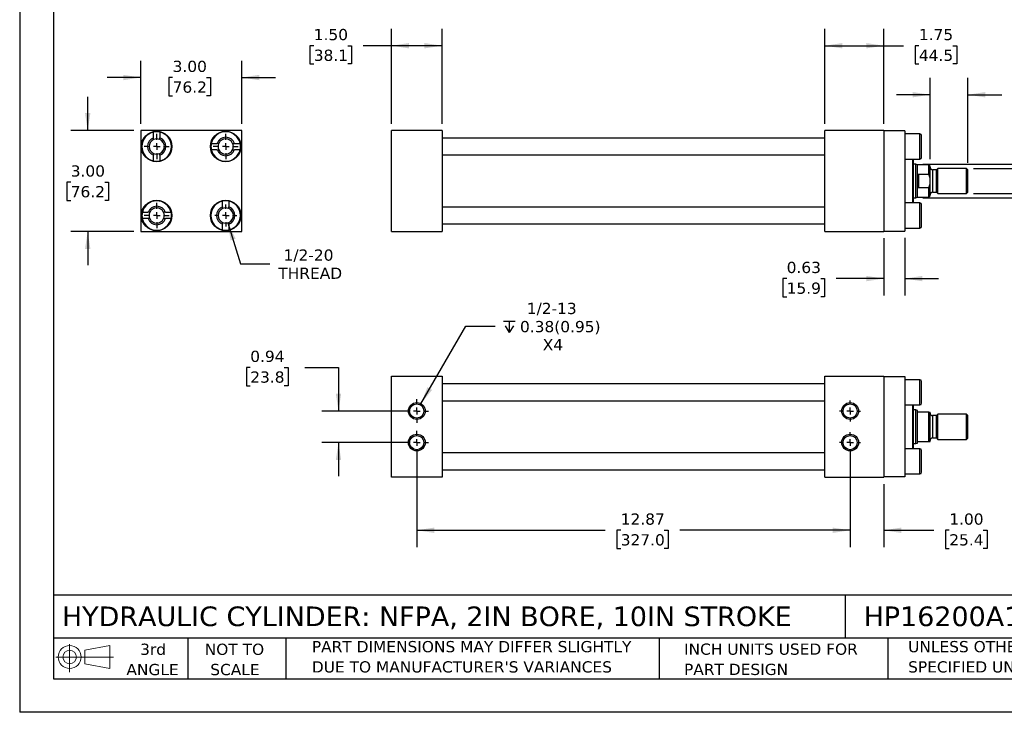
# Model space of a CAD drawing. Header units: inches. Extents: x 0 to 44, y 0 to 34.
# Tile 1 of 3: x 0 to 29.3, y 0 to 20.6. Entities that reach past the tile are written whole.
import ezdxf

# ---------------------------------------------------------------- set-up
doc = ezdxf.new("R2010")
doc.units = ezdxf.units.IN
doc.header["$LTSCALE"] = 4
doc.header["$MEASUREMENT"] = 0
doc.linetypes.add('SLD-Center', pattern=[0.75, 0.6, -0.05, 0.05, -0.05])
doc.linetypes.add('SLD-Solid', pattern=[0])
doc.layers.add('CENTER', color=40, linetype='SLD-Center')
doc.layers.add('SLD-DEFPOINTS', color=7, linetype='Continuous')
doc.layers.add('DIMENSIONS', color=140, linetype='SLD-Solid', lineweight=25)
doc.layers.add('TEXT', color=140, linetype='SLD-Solid', lineweight=25)
doc.styles.add('SLDTEXTSTYLE0', font='VERDANA.TTF')
doc.dimstyles.new('SLDDIMSTYLE0', dxfattribs={"dimtxt": 0.339844, "dimasz": 0.52, "dimexe": 0, "dimexo": 0.0625, "dimgap": 0.084961, "dimtad": 0, "dimtih": 1, "dimtoh": 1, "dimrnd": 1e-09, "dimzin": 4, "dimdsep": 46, "dimtxsty": 'SLDTEXTSTYLE0', "dimsah": 1, "dimcen": 0.09, "dimadec": 0, "dimazin": 1, "dimtfac": 1, "dimtofl": 0, "dimtmove": 0, "dimatfit": 3, "dimfxl": 0, "dimfrac": 2, "dimtolj": 1, "dimtzin": 12, "dimarcsym": 0})
doc.dimstyles.new('SLDDIMSTYLE1', dxfattribs={"dimtxt": 0.339844, "dimasz": 0.52, "dimexe": 0, "dimexo": 0.0625, "dimgap": 0.084961, "dimtad": 0, "dimtih": 1, "dimtoh": 1, "dimrnd": 1e-09, "dimzin": 12, "dimdsep": 46, "dimtxsty": 'SLDTEXTSTYLE0', "dimsah": 1, "dimcen": 0.09, "dimadec": 0, "dimazin": 3, "dimtfac": 1, "dimtofl": 0, "dimtmove": 0, "dimatfit": 3, "dimfxl": 0, "dimfrac": 2, "dimtolj": 1, "dimtzin": 12, "dimarcsym": 0})
doc.dimstyles.new('SLDDIMSTYLE2', dxfattribs={"dimtxt": 0.339844, "dimasz": 0.52, "dimexe": 0, "dimexo": 0.0625, "dimgap": 0.084961, "dimtad": 0, "dimtih": 1, "dimtoh": 1, "dimrnd": 1e-09, "dimzin": 12, "dimdsep": 46, "dimtxsty": 'SLDTEXTSTYLE0', "dimsah": 1, "dimcen": 0.09, "dimadec": 0, "dimazin": 3, "dimtfac": 1, "dimtmove": 0, "dimatfit": 0, "dimfxl": 0, "dimfrac": 2, "dimtolj": 1, "dimtzin": 12, "dimarcsym": 0})
doc.dimstyles.new('SLDDIMSTYLE3', dxfattribs={"dimtxt": 0.339844, "dimasz": 0.52, "dimexe": 0, "dimexo": 0.0625, "dimgap": 0.084961, "dimtad": 0, "dimtih": 1, "dimtoh": 1, "dimrnd": 1e-09, "dimzin": 4, "dimdsep": 46, "dimtxsty": 'SLDTEXTSTYLE0', "dimsah": 1, "dimcen": 0.09, "dimadec": 0, "dimazin": 1, "dimtfac": 1, "dimtmove": 0, "dimatfit": 0, "dimfxl": 0, "dimfrac": 2, "dimtolj": 1, "dimtzin": 12, "dimarcsym": 0})
doc.dimstyles.new('SLDDIMSTYLE4', dxfattribs={"dimtxt": 0.339844, "dimasz": 0.52, "dimexe": 0, "dimexo": 0.0625, "dimgap": 0.084961, "dimtad": 0, "dimtih": 1, "dimtoh": 1, "dimrnd": 1e-09, "dimdsep": 46, "dimtxsty": 'SLDTEXTSTYLE0', "dimsah": 1, "dimcen": 0.09, "dimadec": 0, "dimazin": 2, "dimtfac": 1, "dimtmove": 0, "dimatfit": 0, "dimfxl": 0, "dimfrac": 2, "dimtolj": 1, "dimtzin": 12, "dimarcsym": 0})
doc.dimstyles.new('SLDDIMSTYLE5', dxfattribs={"dimtxt": 0.339844, "dimasz": 0.52, "dimexe": 0, "dimexo": 0.0625, "dimgap": 0.084961, "dimtad": 0, "dimtih": 1, "dimtoh": 1, "dimrnd": 1e-09, "dimzin": 12, "dimdsep": 46, "dimtxsty": 'SLDTEXTSTYLE0', "dimsah": 1, "dimcen": 0, "dimadec": 0, "dimazin": 3, "dimtfac": 1, "dimtofl": 0, "dimtmove": 0, "dimatfit": 3, "dimfxl": 0, "dimfrac": 2, "dimtolj": 1, "dimtzin": 12, "dimarcsym": 0})
doc.dimstyles.new('SLDDIMSTYLE6', dxfattribs={"dimtxt": 0.339844, "dimasz": 0.52, "dimexe": 0, "dimexo": 0.0625, "dimgap": 0.084961, "dimtad": 0, "dimtih": 1, "dimtoh": 1, "dimrnd": 1e-09, "dimzin": 12, "dimdsep": 46, "dimtxsty": 'SLDTEXTSTYLE0', "dimsah": 1, "dimcen": 0, "dimadec": 0, "dimazin": 3, "dimtfac": 1, "dimtofl": 0, "dimtmove": 0, "dimatfit": 3, "dimfxl": 0, "dimfrac": 2, "dimtolj": 1, "dimtzin": 12, "dimarcsym": 0})

# ---------------------------------------------------------------- blocks, each defined once
blk = doc.blocks.new('Block11')
at = {"color": 7, "linetype": 'SLD-Solid', "lineweight": 18}
for p, q in [((0.408, 0.836), (0.408, 0)), ((0.863, 0.656), (1.602, 0.792)), ((0.863, 0.251), (0.863, 0.656)), ((1.602, 0.792), (1.602, 0.115)), ((0, 0.454), (1.712, 0.454)), ((0.863, 0.251), (1.602, 0.115))]:
    blk.add_line(p, q, dxfattribs=at)
for radius in [0.339, 0.202]:
    blk.add_circle((0.408, 0.454), radius, dxfattribs=at)
blk = doc.blocks.new('Block12')
at = {"layer": 'SLD-DEFPOINTS'}
blk.add_blockref('Block11', (0, 0), dxfattribs=at)
blk = doc.blocks.new('SW_NOTE_0_2')
at = {"layer": 'TEXT', "color": 0, "char_height": 0.33333, "attachment_point": 1, "style": 'SLDTEXTSTYLE0'}
for s, insert in [('UNLESS OTHERWISE ', (0, 0.423)), ('SPECIFIED UNITS ARE:', (0, -0.179))]:
    blk.add_mtext(s, dxfattribs=dict(at, insert=insert))
blk = doc.blocks.new('SW_NOTE_0_3')
at = {"layer": 'TEXT', "color": 0, "char_height": 0.33333, "attachment_point": 1, "style": 'SLDTEXTSTYLE0'}
for s, insert in [('PART DIMENSIONS MAY DIFFER SLIGHTLY ', (0, 0.423)), ("DUE TO MANUFACTURER'S VARIANCES", (0, -0.179))]:
    blk.add_mtext(s, dxfattribs=dict(at, insert=insert))
blk = doc.blocks.new('SW_NOTE_0_4')
at = {"layer": 'TEXT', "color": 0, "char_height": 0.3333, "attachment_point": 2, "style": 'SLDTEXTSTYLE0'}
for s, insert in [('NOT TO', (0.828, 0.423)), ('SCALE', (0.843, -0.179))]:
    blk.add_mtext(s, dxfattribs=dict(at, insert=insert))
blk = doc.blocks.new('SW_NOTE_0_5')
at = {"layer": 'TEXT', "color": 0, "char_height": 0.3333, "attachment_point": 2, "style": 'SLDTEXTSTYLE0'}
for s, insert in [('3rd', (0.365, 0.423)), ('ANGLE', (0.349, -0.179))]:
    blk.add_mtext(s, dxfattribs=dict(at, insert=insert))
blk = doc.blocks.new('SW_NOTE_0_6')
at = {"layer": 'TEXT', "color": 0, "char_height": 0.33333, "attachment_point": 1, "style": 'SLDTEXTSTYLE0'}
for s, insert in [('INCH UNITS USED FOR ', (0, 0.423)), ('PART DESIGN', (0, -0.179))]:
    blk.add_mtext(s, dxfattribs=dict(at, insert=insert))
blk = doc.blocks.new('_D')
at = {"layer": 'DIMENSIONS'}
for p, q in [((11.047, 17.489), (11.047, 20.309)), ((12.547, 17.489), (12.547, 20.309)), ((8.737, 19.809), (8.622, 19.809)), ((8.622, 19.809), (8.622, 19.269)), ((9.746, 19.809), (9.861, 19.809)), ((9.861, 19.809), (9.861, 19.269)), ((11.047, 19.809), (10.207, 19.809)), ((12.547, 19.809), (11.047, 19.809)), ((8.622, 19.269), (8.737, 19.269)), ((9.861, 19.269), (9.746, 19.269))]:
    blk.add_line(p, q, dxfattribs=at)
for points in [[(11.047, 19.809), (11.567, 19.729), (11.567, 19.889)], [(12.547, 19.809), (12.027, 19.889), (12.027, 19.729)]]:
    blk.add_solid(points, dxfattribs=at)
at = {"layer": 'DIMENSIONS', "char_height": 0.3333, "attachment_point": 1, "style": 'SLDTEXTSTYLE0'}
for s, insert in [('1.50', (8.737, 20.308)), ('38.1', (8.737, 19.692))]:
    blk.add_mtext(s, dxfattribs=dict(at, insert=insert))
blk = doc.blocks.new('_D_1')
at = {"layer": 'DIMENSIONS'}
for p, q in [((23.922, 17.489), (23.922, 20.309)), ((25.672, 17.489), (25.672, 20.309)), ((23.922, 19.809), (25.672, 19.809)), ((25.672, 19.809), (26.254, 19.809)), ((26.715, 19.809), (26.601, 19.809)), ((26.601, 19.809), (26.601, 19.269)), ((27.725, 19.809), (27.839, 19.809)), ((27.839, 19.809), (27.839, 19.269)), ((26.601, 19.269), (26.715, 19.269)), ((27.839, 19.269), (27.725, 19.269))]:
    blk.add_line(p, q, dxfattribs=at)
for points in [[(23.922, 19.809), (24.442, 19.729), (24.442, 19.889)], [(25.672, 19.809), (25.152, 19.889), (25.152, 19.729)]]:
    blk.add_solid(points, dxfattribs=at)
at = {"layer": 'DIMENSIONS', "char_height": 0.3333, "attachment_point": 1, "style": 'SLDTEXTSTYLE0'}
for s, insert in [('1.75', (26.715, 20.308)), ('44.5', (26.715, 19.692))]:
    blk.add_mtext(s, dxfattribs=dict(at, insert=insert))
blk = doc.blocks.new('_D_2')
at = {"layer": 'DIMENSIONS'}
for p, q in [((27.047, 16.434), (27.047, 18.853)), ((28.172, 16.325), (28.172, 18.853)), ((27.047, 18.353), (26.047, 18.353)), ((28.172, 18.353), (29.181, 18.353)), ((29.642, 18.353), (29.528, 18.353)), ((29.528, 18.353), (29.528, 17.813)), ((30.652, 18.353), (30.766, 18.353)), ((30.766, 18.353), (30.766, 17.813)), ((29.528, 17.813), (29.642, 17.813)), ((30.766, 17.813), (30.652, 17.813))]:
    blk.add_line(p, q, dxfattribs=at)
for points in [[(27.047, 18.353), (26.527, 18.433), (26.527, 18.273)], [(28.172, 18.353), (28.692, 18.273), (28.692, 18.433)]]:
    blk.add_solid(points, dxfattribs=at)
at = {"layer": 'DIMENSIONS', "char_height": 0.3333, "attachment_point": 1, "style": 'SLDTEXTSTYLE0'}
for s, insert in [('1.13', (29.642, 18.852)), ('28.6', (29.642, 18.236))]:
    blk.add_mtext(s, dxfattribs=dict(at, insert=insert))
blk = doc.blocks.new('_D_3')
at = {"layer": 'DIMENSIONS'}
for p, q in [((29.747, 16.164), (29.747, 17.164)), ((28.333, 16.164), (30.247, 16.164)), ((28.333, 15.414), (30.247, 15.414)), ((29.747, 13.143), (29.747, 15.414)), ((30.747, 13.143), (29.747, 13.143))]:
    blk.add_line(p, q, dxfattribs=at)
for points in [[(29.747, 16.164), (29.827, 16.684), (29.667, 16.684)], [(29.747, 15.414), (29.667, 14.894), (29.827, 14.894)]]:
    blk.add_solid(points, dxfattribs=at)
at = {"layer": 'DIMENSIONS', "char_height": 0.3333, "attachment_point": 1, "style": 'SLDTEXTSTYLE0'}
for s, insert in [('3/4-16', (31.13, 13.566)), ('THREAD', (30.975, 13.026))]:
    blk.add_mtext(s, dxfattribs=dict(at, insert=insert))
blk = doc.blocks.new('_D_4')
at = {"layer": 'DIMENSIONS'}
for p, q in [((32.058, 17.203), (31.058, 17.203)), ((31.058, 17.203), (31.058, 16.289)), ((32.67, 17.203), (32.556, 17.203)), ((32.556, 17.203), (32.556, 16.662)), ((33.68, 17.203), (33.794, 17.203)), ((33.794, 17.203), (33.794, 16.662)), ((32.556, 16.662), (32.67, 16.662)), ((33.794, 16.662), (33.68, 16.662)), ((26.828, 16.289), (29.627, 16.289)), ((29.867, 16.289), (31.558, 16.289)), ((26.828, 15.289), (29.627, 15.289)), ((29.867, 15.289), (31.558, 15.289)), ((31.058, 15.289), (31.058, 14.289))]:
    blk.add_line(p, q, dxfattribs=at)
for points in [[(31.058, 16.289), (31.138, 16.809), (30.978, 16.809)], [(31.058, 15.289), (30.978, 14.769), (31.138, 14.769)]]:
    blk.add_solid(points, dxfattribs=at)
at = {"layer": 'DIMENSIONS', "char_height": 0.3333, "attachment_point": 1, "style": 'SLDTEXTSTYLE0'}
for s, insert in [('1.00', (32.67, 17.702)), ('25.4', (32.67, 17.086))]:
    blk.add_mtext(s, dxfattribs=dict(at, insert=insert))
blk = doc.blocks.new('_D_5')
at = {"layer": 'DIMENSIONS'}
for p, q in [((25.672, 14.089), (25.672, 12.389)), ((26.297, 14.099), (26.297, 12.389)), ((22.787, 12.889), (22.673, 12.889)), ((22.673, 12.889), (22.673, 12.349)), ((23.797, 12.889), (23.911, 12.889)), ((23.911, 12.889), (23.911, 12.349)), ((25.672, 12.889), (24.257, 12.889)), ((26.297, 12.889), (27.297, 12.889)), ((22.673, 12.349), (22.787, 12.349)), ((23.911, 12.349), (23.797, 12.349))]:
    blk.add_line(p, q, dxfattribs=at)
for points in [[(25.672, 12.889), (25.152, 12.969), (25.152, 12.809)], [(26.297, 12.889), (26.817, 12.809), (26.817, 12.969)]]:
    blk.add_solid(points, dxfattribs=at)
at = {"layer": 'DIMENSIONS', "char_height": 0.3333, "attachment_point": 1, "style": 'SLDTEXTSTYLE0'}
for s, insert in [('0.63', (22.787, 13.388)), ('15.9', (22.787, 12.772))]:
    blk.add_mtext(s, dxfattribs=dict(at, insert=insert))
blk = doc.blocks.new('_D_15')
at = {"layer": 'DIMENSIONS'}
for p, q in [((11.797, 7.816), (11.797, 4.91)), ((24.672, 7.816), (24.672, 4.91)), ((11.797, 5.41), (17.396, 5.41)), ((17.857, 5.41), (17.743, 5.41)), ((17.743, 5.41), (17.743, 4.87)), ((19.149, 5.41), (19.263, 5.41)), ((19.263, 5.41), (19.263, 4.87)), ((24.672, 5.41), (19.61, 5.41)), ((17.743, 4.87), (17.857, 4.87)), ((19.263, 4.87), (19.149, 4.87))]:
    blk.add_line(p, q, dxfattribs=at)
for points in [[(11.797, 5.41), (12.317, 5.33), (12.317, 5.49)], [(24.672, 5.41), (24.152, 5.49), (24.152, 5.33)]]:
    blk.add_solid(points, dxfattribs=at)
at = {"layer": 'DIMENSIONS', "char_height": 0.3333, "attachment_point": 1, "style": 'SLDTEXTSTYLE0'}
for s, insert in [('12.87', (17.857, 5.91)), ('327.0', (17.857, 5.293))]:
    blk.add_mtext(s, dxfattribs=dict(at, insert=insert))
blk = doc.blocks.new('_D_16')
at = {"layer": 'DIMENSIONS'}
for p, q in [((24.672, 7.816), (24.672, 4.91)), ((25.672, 6.785), (25.672, 4.91)), ((24.672, 5.41), (23.672, 5.41)), ((25.672, 5.41), (27.158, 5.41)), ((27.618, 5.41), (27.504, 5.41)), ((27.504, 5.41), (27.504, 4.87)), ((28.628, 5.41), (28.742, 5.41)), ((28.742, 5.41), (28.742, 4.87)), ((27.504, 4.87), (27.618, 4.87)), ((28.742, 4.87), (28.628, 4.87))]:
    blk.add_line(p, q, dxfattribs=at)
for points in [[(24.672, 5.41), (24.152, 5.49), (24.152, 5.33)], [(25.672, 5.41), (26.192, 5.33), (26.192, 5.49)]]:
    blk.add_solid(points, dxfattribs=at)
at = {"layer": 'DIMENSIONS', "char_height": 0.3333, "attachment_point": 1, "style": 'SLDTEXTSTYLE0'}
for s, insert in [('1.00', (27.618, 5.91)), ('25.4', (27.618, 5.293))]:
    blk.add_mtext(s, dxfattribs=dict(at, insert=insert))
blk = doc.blocks.new('_D_17')
at = {"layer": 'DIMENSIONS'}
for p, q in [((6.85, 10.247), (6.736, 10.247)), ((6.736, 10.247), (6.736, 9.707)), ((7.86, 10.247), (7.974, 10.247)), ((7.974, 10.247), (7.974, 9.707)), ((8.472, 10.247), (9.472, 10.247)), ((9.472, 10.247), (9.472, 8.954)), ((6.736, 9.707), (6.85, 9.707)), ((7.974, 9.707), (7.86, 9.707)), ((11.597, 8.954), (8.972, 8.954)), ((11.597, 8.016), (8.972, 8.016)), ((9.472, 8.016), (9.472, 7.016))]:
    blk.add_line(p, q, dxfattribs=at)
for points in [[(9.472, 8.954), (9.552, 9.474), (9.392, 9.474)], [(9.472, 8.016), (9.392, 7.496), (9.552, 7.496)]]:
    blk.add_solid(points, dxfattribs=at)
at = {"layer": 'DIMENSIONS', "char_height": 0.3333, "attachment_point": 1, "style": 'SLDTEXTSTYLE0'}
for s, insert in [('0.94', (6.85, 10.746)), ('23.8', (6.85, 10.13))]:
    blk.add_mtext(s, dxfattribs=dict(at, insert=insert))
blk = doc.blocks.new('SW_SYMBOL_HOLE_DEPTH')
at = {"layer": 'DIMENSIONS', "color": 0}
for p, q in [((0, 138), (126, 138)), ((63, 138), (63, 12)), ((16, 87), (63, 12)), ((110, 87), (63, 12))]:
    blk.add_line(p, q, dxfattribs=at)
blk = doc.blocks.new('_D_18')
at = {"layer": 'DIMENSIONS'}
for p, q in [((11.922, 9.17), (13.253, 11.476)), ((13.253, 11.476), (14.128, 11.476))]:
    blk.add_line(p, q, dxfattribs=at)
blk.add_solid([(11.922, 9.17), (12.251, 9.581), (12.113, 9.661)], dxfattribs=at)
at = {"layer": 'DIMENSIONS', "xscale": 0.002688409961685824, "yscale": 0.002688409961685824, "zscale": 0.002688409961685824}
blk.add_blockref('SW_SYMBOL_HOLE_DEPTH', (14.378, 11.251), dxfattribs=at)
at = {"layer": 'DIMENSIONS', "char_height": 0.3333, "attachment_point": 1, "style": 'SLDTEXTSTYLE0'}
for s, insert in [('1/2-13', (15.066, 12.169)), ('0.38(0.95)', (14.864, 11.629)), ('X4', (15.539, 11.089))]:
    blk.add_mtext(s, dxfattribs=dict(at, insert=insert))
blk = doc.blocks.new('SW_CENTERMARKSYMBOL_2')
at = {"layer": 'CENTER', "color": 0}
for p, q in [((0, 0.2), (0, 0.35)), ((-0.2, 0), (-0.35, 0)), ((0, 0), (-0.1, 0)), ((0, 0), (0, 0.1)), ((0, 0), (0, -0.1)), ((0, 0), (0.1, 0)), ((0.2, 0), (0.35, 0)), ((0, -0.2), (0, -0.35))]:
    blk.add_line(p, q, dxfattribs=at)
blk = doc.blocks.new('SW_CENTERMARKSYMBOL_3')
at = {"layer": 'CENTER', "color": 0}
for p, q in [((0, 0.2), (0, 0.35)), ((-0.2, 0), (-0.35, 0)), ((0, 0), (-0.1, 0)), ((0, 0), (0, 0.1)), ((0, 0), (0, -0.1)), ((0, 0), (0.1, 0)), ((0.2, 0), (0.35, 0)), ((0, -0.2), (0, -0.35))]:
    blk.add_line(p, q, dxfattribs=at)
blk = doc.blocks.new('SW_CENTERMARKSYMBOL_4')
at = {"layer": 'CENTER', "color": 0}
for p, q in [((0, 0.2), (0, 0.311)), ((-0.2, 0), (-0.311, 0)), ((0, 0), (-0.1, 0)), ((0, 0), (0, 0.1)), ((0, 0), (0, -0.1)), ((0, 0), (0.1, 0)), ((0.2, 0), (0.311, 0)), ((0, -0.2), (0, -0.311))]:
    blk.add_line(p, q, dxfattribs=at)
blk = doc.blocks.new('SW_CENTERMARKSYMBOL_5')
at = {"layer": 'CENTER', "color": 0}
for p, q in [((0, 0.2), (0, 0.311)), ((-0.2, 0), (-0.311, 0)), ((0, 0), (-0.1, 0)), ((0, 0), (0, 0.1)), ((0, 0), (0, -0.1)), ((0, 0), (0.1, 0)), ((0.2, 0), (0.311, 0)), ((0, -0.2), (0, -0.311))]:
    blk.add_line(p, q, dxfattribs=at)
blk = doc.blocks.new('_D_19')
at = {"layer": 'DIMENSIONS'}
for p, q in [((3.596, 17.489), (3.596, 19.364)), ((6.596, 17.489), (6.596, 19.364)), ((3.596, 18.864), (2.596, 18.864)), ((4.544, 18.864), (4.43, 18.864)), ((4.43, 18.864), (4.43, 18.324)), ((5.554, 18.864), (5.668, 18.864)), ((5.668, 18.864), (5.668, 18.324)), ((6.596, 18.864), (7.596, 18.864)), ((4.43, 18.324), (4.544, 18.324)), ((5.668, 18.324), (5.554, 18.324))]:
    blk.add_line(p, q, dxfattribs=at)
for points in [[(3.596, 18.864), (3.076, 18.944), (3.076, 18.784)], [(6.596, 18.864), (7.116, 18.784), (7.116, 18.944)]]:
    blk.add_solid(points, dxfattribs=at)
at = {"layer": 'DIMENSIONS', "char_height": 0.3333, "attachment_point": 1, "style": 'SLDTEXTSTYLE0'}
for s, insert in [('3.00', (4.544, 19.363)), ('76.2', (4.544, 18.747))]:
    blk.add_mtext(s, dxfattribs=dict(at, insert=insert))
blk = doc.blocks.new('_D_20')
at = {"layer": 'DIMENSIONS'}
for p, q in [((2.021, 17.289), (2.021, 18.289)), ((3.396, 17.289), (1.521, 17.289)), ((1.516, 15.755), (1.402, 15.755)), ((1.402, 15.755), (1.402, 15.214)), ((2.526, 15.755), (2.64, 15.755)), ((2.64, 15.755), (2.64, 15.214)), ((1.402, 15.214), (1.516, 15.214)), ((2.64, 15.214), (2.526, 15.214)), ((3.396, 14.289), (1.521, 14.289)), ((2.021, 14.289), (2.021, 13.289))]:
    blk.add_line(p, q, dxfattribs=at)
for points in [[(2.021, 17.289), (2.101, 17.809), (1.941, 17.809)], [(2.021, 14.289), (1.941, 13.769), (2.101, 13.769)]]:
    blk.add_solid(points, dxfattribs=at)
at = {"layer": 'DIMENSIONS', "char_height": 0.3333, "attachment_point": 1, "style": 'SLDTEXTSTYLE0'}
for s, insert in [('3.00', (1.516, 16.254)), ('76.2', (1.516, 15.638))]:
    blk.add_mtext(s, dxfattribs=dict(at, insert=insert))
blk = doc.blocks.new('_D_21')
at = {"layer": 'DIMENSIONS'}
for p, q in [((6.187, 14.547), (6.56, 13.332)), ((6.56, 13.332), (7.435, 13.332))]:
    blk.add_line(p, q, dxfattribs=at)
blk.add_solid([(6.187, 14.547), (6.263, 14.027), (6.416, 14.074)], dxfattribs=at)
at = {"layer": 'DIMENSIONS', "char_height": 0.3333, "attachment_point": 1, "style": 'SLDTEXTSTYLE0'}
for s, insert in [('1/2-20', (7.84, 13.755)), ('THREAD', (7.685, 13.215))]:
    blk.add_mtext(s, dxfattribs=dict(at, insert=insert))
blk = doc.blocks.new('SW_CENTERMARKSYMBOL_6')
at = {"layer": 'CENTER', "color": 0}
for p, q in [((0, 0.2), (0, 0.375)), ((-0.2, 0), (-0.375, 0)), ((0, 0), (-0.1, 0)), ((0, 0), (0, 0.1)), ((0, 0), (0, -0.1)), ((0, 0), (0.1, 0)), ((0.2, 0), (0.375, 0)), ((0, -0.2), (0, -0.375))]:
    blk.add_line(p, q, dxfattribs=at)
blk = doc.blocks.new('SW_CENTERMARKSYMBOL_7')
at = {"layer": 'CENTER', "color": 0}
for p, q in [((0, 0.2), (0, 0.32655)), ((-0.2, 0), (-0.32655, 0)), ((0, 0), (-0.1, 0)), ((0, 0), (0, 0.1)), ((0, 0), (0, -0.1)), ((0, 0), (0.1, 0)), ((0.2, 0), (0.32655, 0)), ((0, -0.2), (0, -0.32655))]:
    blk.add_line(p, q, dxfattribs=at)
blk = doc.blocks.new('SW_CENTERMARKSYMBOL_8')
at = {"layer": 'CENTER', "color": 0}
for p, q in [((0, 0.2), (0, 0.375)), ((-0.2, 0), (-0.375, 0)), ((0, 0), (-0.1, 0)), ((0, 0), (0, 0.1)), ((0, 0), (0, -0.1)), ((0, 0), (0.1, 0)), ((0.2, 0), (0.375, 0)), ((0, -0.2), (0, -0.375))]:
    blk.add_line(p, q, dxfattribs=at)
blk = doc.blocks.new('SW_CENTERMARKSYMBOL_9')
at = {"layer": 'CENTER', "color": 0}
for p, q in [((0, 0.2), (0, 0.375)), ((-0.2, 0), (-0.375, 0)), ((0, 0), (-0.1, 0)), ((0, 0), (0, 0.1)), ((0, 0), (0, -0.1)), ((0, 0), (0.1, 0)), ((0.2, 0), (0.375, 0)), ((0, -0.2), (0, -0.375))]:
    blk.add_line(p, q, dxfattribs=at)

msp = doc.modelspace()

# ---------------------------------------------------------------- linework, layer by layer
at = {"color": 7, "linetype": 'SLD-Solid'}
for p in [(0, 34), (44, 0)]:
    msp.add_line(p, (0, 0), dxfattribs=at)
for p, q in [((6.596, 17.289), (3.596, 17.289)), ((3.596, 17.289), (3.596, 14.289)), ((6.596, 14.289), (6.596, 17.289)), ((12.547, 17.289), (11.047, 17.289)), ((11.047, 14.289), (11.047, 17.289)), ((12.547, 17.289), (12.547, 14.289)), ((25.672, 17.289), (23.922, 17.289)), ((23.922, 14.289), (23.922, 17.289)), ((25.672, 17.289), (25.672, 14.289)), ((26.297, 17.279), (25.672, 17.279)), ((26.297, 17.279), (26.297, 14.299)), ((3.977, 17.072), (3.977, 17.241)), ((4.164, 17.241), (4.164, 17.072)), ((23.922, 17.064), (12.547, 17.064)), ((26.747, 17.189), (26.297, 17.189)), ((26.747, 16.439), (26.747, 17.189)), ((5.693, 16.908), (5.862, 16.908)), ((5.862, 16.72), (5.693, 16.72)), ((6.379, 16.908), (6.548, 16.908)), ((6.548, 16.72), (6.379, 16.72)), ((3.977, 16.387), (3.977, 16.555)), ((4.164, 16.555), (4.164, 16.387)), ((12.547, 16.564), (23.922, 16.564)), ((26.297, 16.439), (26.747, 16.439)), ((26.534, 15.139), (26.534, 16.439)), ((26.554, 15.139), (26.554, 16.439)), ((26.628, 16.289), (26.554, 16.289)), ((26.672, 16.273), (26.628, 16.289)), ((26.628, 15.789), (26.628, 16.289)), ((27.008, 16.273), (26.672, 16.273)), ((26.672, 15.909), (26.672, 16.273)), ((27.047, 16.234), (27.008, 16.273)), ((27.008, 15.996), (27.008, 16.273)), ((27.047, 15.868), (27.047, 16.234)), ((27.234, 16.121), (27.122, 16.121)), ((27.122, 16.121), (27.122, 15.789)), ((27.277, 16.164), (27.234, 16.121)), ((27.234, 15.789), (27.234, 16.121)), ((28.133, 16.164), (27.277, 16.164)), ((27.277, 15.414), (27.277, 16.164)), ((28.172, 16.125), (28.133, 16.164)), ((28.133, 15.789), (28.133, 16.164)), ((28.172, 15.789), (28.172, 16.125)), ((26.672, 15.668), (26.672, 15.909)), ((26.703, 15.996), (26.703, 15.582)), ((26.703, 15.996), (27.008, 15.996)), ((27.047, 15.71), (27.047, 15.868)), ((26.628, 15.289), (26.628, 15.789)), ((26.672, 15.305), (26.672, 15.668)), ((27.008, 15.582), (26.703, 15.582)), ((27.008, 15.305), (27.008, 15.582)), ((27.047, 15.344), (27.047, 15.71)), ((27.122, 15.789), (27.122, 15.457)), ((27.234, 15.457), (27.234, 15.789)), ((28.133, 15.414), (28.133, 15.789)), ((28.172, 15.453), (28.172, 15.789)), ((26.554, 15.289), (26.628, 15.289)), ((26.628, 15.289), (26.672, 15.305)), ((26.672, 15.305), (27.008, 15.305)), ((27.008, 15.305), (27.047, 15.344)), ((27.122, 15.457), (27.234, 15.457)), ((27.234, 15.457), (27.277, 15.414)), ((27.277, 15.414), (28.133, 15.414)), ((28.133, 15.414), (28.172, 15.453)), ((6.027, 15.022), (6.027, 15.191)), ((6.214, 15.191), (6.214, 15.022)), ((23.922, 15.014), (12.547, 15.014)), ((26.747, 15.139), (26.297, 15.139)), ((26.747, 14.389), (26.747, 15.139)), ((3.643, 14.858), (3.812, 14.858)), ((3.812, 14.67), (3.643, 14.67)), ((4.329, 14.858), (4.498, 14.858)), ((4.498, 14.67), (4.329, 14.67)), ((6.027, 14.337), (6.027, 14.505)), ((6.214, 14.505), (6.214, 14.337)), ((12.547, 14.514), (23.922, 14.514)), ((26.297, 14.389), (26.747, 14.389)), ((3.596, 14.289), (6.596, 14.289)), ((11.047, 14.289), (12.547, 14.289)), ((23.922, 14.289), (25.672, 14.289)), ((25.672, 14.299), (26.297, 14.299)), ((11.047, 6.985), (11.047, 9.985)), ((11.047, 9.985), (12.547, 9.985)), ((12.547, 9.985), (12.547, 6.985)), ((23.922, 6.985), (23.922, 9.985)), ((23.922, 9.985), (25.672, 9.985)), ((25.672, 9.985), (25.672, 6.985)), ((25.672, 9.975), (26.297, 9.975)), ((26.297, 9.975), (26.297, 6.995)), ((23.922, 9.76), (12.547, 9.76)), ((26.747, 9.885), (26.297, 9.885)), ((26.747, 9.135), (26.747, 9.885)), ((12.547, 9.26), (23.922, 9.26)), ((26.297, 9.135), (26.747, 9.135)), ((26.534, 8.485), (26.534, 9.135)), ((26.554, 7.835), (26.554, 9.135)), ((26.628, 8.985), (26.554, 8.985)), ((26.672, 8.969), (26.628, 8.985)), ((26.628, 7.985), (26.628, 8.985)), ((26.672, 8.954), (26.672, 8.969)), ((26.672, 8.016), (26.672, 8.954)), ((27.008, 8.922), (26.703, 8.922)), ((27.008, 8.047), (27.008, 8.922)), ((27.047, 8.047), (27.047, 8.922)), ((27.234, 8.817), (27.122, 8.817)), ((27.122, 8.817), (27.122, 8.153)), ((27.277, 8.86), (27.234, 8.817)), ((27.234, 8.153), (27.234, 8.817)), ((28.133, 8.86), (27.277, 8.86)), ((27.277, 8.11), (27.277, 8.86)), ((28.172, 8.821), (28.133, 8.86)), ((28.133, 8.11), (28.133, 8.86)), ((28.172, 8.149), (28.172, 8.821)), ((26.534, 7.835), (26.534, 8.485)), ((26.554, 7.985), (26.628, 7.985)), ((26.628, 7.985), (26.672, 8.001)), ((26.672, 8.001), (26.672, 8.016)), ((26.703, 8.047), (27.008, 8.047)), ((27.122, 8.153), (27.234, 8.153)), ((27.234, 8.153), (27.277, 8.11)), ((27.277, 8.11), (28.133, 8.11)), ((28.133, 8.11), (28.172, 8.149)), ((23.922, 7.71), (12.547, 7.71)), ((26.747, 7.835), (26.297, 7.835)), ((26.747, 7.085), (26.747, 7.835)), ((12.547, 7.21), (23.922, 7.21)), ((26.297, 7.085), (26.747, 7.085)), ((12.547, 6.985), (11.047, 6.985)), ((23.922, 6.985), (25.672, 6.985)), ((26.297, 6.995), (25.672, 6.995))]:
    msp.add_line(p, q)
for centre, radius in [((4.071, 16.814), 0.453), ((6.121, 16.814), 0.453), ((4.071, 14.764), 0.453), ((6.121, 14.764), 0.453), ((11.797, 8.954), 0.25), ((11.797, 8.954), 0.211), ((24.672, 8.954), 0.25), ((24.672, 8.954), 0.211), ((11.797, 8.016), 0.25), ((11.797, 8.016), 0.211), ((24.672, 8.016), 0.25), ((24.672, 8.016), 0.211)]:
    msp.add_circle(centre, radius)
for centre, radius, start, end in [((4.071, 16.814), 0.438, 102.3736, 257.6264), ((4.071, 16.814), 0.275, 109.9323, 250.0677), ((4.071, 16.814), 0.227, 114.4448, 245.5552), ((4.071, 16.814), 0.437, 77.6264, 102.3736), ((4.071, 16.814), 0.227, 65.5552, 114.4448), ((4.071, 16.814), 0.438, 282.3736, 77.6264), ((4.071, 16.814), 0.275, 289.9323, 70.0677), ((4.071, 16.814), 0.227, 294.4448, 65.5552), ((6.121, 16.814), 0.438, 12.3736, 167.6264), ((6.121, 16.814), 0.275, 19.9323, 160.0677), ((6.121, 16.814), 0.227, 24.4448, 155.5552), ((26.747, 17.139), 0.05, 0, 90), ((6.121, 16.814), 0.437, 167.6264, 192.3736), ((6.121, 16.814), 0.438, 192.3736, 347.6264), ((6.121, 16.814), 0.275, 199.9323, 340.0677), ((6.121, 16.814), 0.227, 155.5552, 204.4448), ((6.121, 16.814), 0.227, 204.4448, 335.5552), ((6.121, 16.814), 0.227, 335.5552, 24.4448), ((6.121, 16.814), 0.438, 347.6264, 12.3736), ((4.071, 16.814), 0.227, 245.5552, 294.4448), ((4.071, 16.814), 0.438, 257.6264, 282.3736), ((26.747, 16.489), 0.05, 270, 0), ((27.122, 16.196), 0.075, 180, 270), ((27.122, 15.382), 0.075, 90, 180), ((4.071, 14.764), 0.437, 12.3736, 167.6264), ((4.071, 14.764), 0.275, 19.9323, 160.0677), ((4.071, 14.764), 0.227, 24.4448, 155.5552), ((6.121, 14.764), 0.438, 102.3736, 257.6264), ((6.121, 14.764), 0.275, 109.9323, 250.0677), ((6.121, 14.764), 0.227, 114.4448, 245.5552), ((6.121, 14.764), 0.438, 77.6264, 102.3736), ((6.121, 14.764), 0.227, 65.5552, 114.4448), ((6.121, 14.764), 0.438, 282.3736, 77.6264), ((6.121, 14.764), 0.275, 289.9323, 70.0677), ((6.121, 14.764), 0.227, 294.4448, 65.5552), ((26.747, 15.089), 0.05, 0, 90), ((4.071, 14.764), 0.438, 167.6264, 192.3736), ((4.071, 14.764), 0.438, 192.3736, 347.6264), ((4.071, 14.764), 0.275, 199.9323, 340.0677), ((4.071, 14.764), 0.227, 155.5552, 204.4448), ((4.071, 14.764), 0.227, 204.4448, 335.5552), ((4.071, 14.764), 0.227, 335.5552, 24.4448), ((4.071, 14.764), 0.438, 347.6264, 12.3736), ((6.121, 14.764), 0.227, 245.5552, 294.4448), ((6.121, 14.764), 0.437, 257.6264, 282.3736), ((26.747, 14.439), 0.05, 270, 0), ((26.747, 9.835), 0.05, 0, 90), ((26.747, 9.185), 0.05, 270, 0), ((27.122, 8.892), 0.075, 180, 270), ((27.122, 8.078), 0.075, 90, 180), ((26.747, 7.785), 0.05, 0, 90), ((26.747, 7.135), 0.05, 270, 0)]:
    msp.add_arc(centre, radius, start, end)
for points in [[(3.977, 17.02), (3.977, 17.038), (3.977, 17.055), (3.977, 17.072)], [(4.164, 17.02), (4.164, 17.038), (4.164, 17.055), (4.164, 17.072)], [(5.914, 16.908), (5.897, 16.908), (5.879, 16.908), (5.862, 16.908)], [(5.862, 16.72), (5.879, 16.72), (5.897, 16.72), (5.914, 16.72)], [(6.327, 16.908), (6.344, 16.908), (6.362, 16.908), (6.379, 16.908)], [(6.327, 16.72), (6.344, 16.72), (6.362, 16.72), (6.379, 16.72)], [(3.977, 16.608), (3.977, 16.59), (3.977, 16.573), (3.977, 16.555)], [(4.164, 16.555), (4.164, 16.573), (4.164, 16.59), (4.164, 16.608)], [(27.047, 15.868), (27.039, 15.912), (27.025, 15.955), (27.008, 15.996)], [(27.008, 15.582), (27.025, 15.623), (27.039, 15.665), (27.047, 15.71)], [(6.027, 15.022), (6.027, 15.005), (6.027, 14.988), (6.027, 14.97)], [(6.214, 14.97), (6.214, 14.988), (6.214, 15.005), (6.214, 15.022)], [(3.864, 14.858), (3.847, 14.858), (3.829, 14.858), (3.812, 14.858)], [(3.864, 14.67), (3.847, 14.67), (3.829, 14.67), (3.812, 14.67)], [(4.329, 14.858), (4.312, 14.858), (4.294, 14.858), (4.277, 14.858)], [(4.277, 14.67), (4.294, 14.67), (4.312, 14.67), (4.329, 14.67)], [(6.027, 14.558), (6.027, 14.54), (6.027, 14.523), (6.027, 14.505)], [(6.214, 14.558), (6.214, 14.54), (6.214, 14.523), (6.214, 14.505)], [(27.008, 8.922), (27.025, 8.922), (27.039, 8.922), (27.047, 8.922)], [(27.008, 8.047), (27.025, 8.047), (27.039, 8.047), (27.047, 8.047)]]:
    msp.add_open_spline(points, degree=3)
for points, knots in [([(26.797, 16.489), (26.797, 16.489), (26.797, 16.523), (26.797, 16.645), (26.797, 16.728), (26.797, 16.9), (26.797, 16.983), (26.797, 17.105), (26.797, 17.139), (26.797, 17.139)], [0, 0, 0, 0, 0.25, 0.25, 0.5, 0.5, 0.75, 0.75, 1, 1, 1, 1]), ([(26.672, 15.909), (26.672, 15.918), (26.672, 15.926), (26.673, 15.943), (26.674, 15.951), (26.678, 15.966), (26.68, 15.974), (26.686, 15.985), (26.688, 15.988), (26.695, 15.994), (26.699, 15.996), (26.703, 15.996)], [0, 0, 0, 0, 0.25, 0.25, 0.5, 0.5, 0.75, 0.75, 0.875, 0.875, 1, 1, 1, 1]), ([(26.703, 15.582), (26.699, 15.582), (26.695, 15.584), (26.688, 15.59), (26.686, 15.593), (26.68, 15.604), (26.678, 15.611), (26.674, 15.627), (26.673, 15.635), (26.672, 15.652), (26.672, 15.66), (26.672, 15.668)], [0, 0, 0, 0, 0.125, 0.125, 0.25, 0.25, 0.5, 0.5, 0.75, 0.75, 1, 1, 1, 1]), ([(26.797, 14.764), (26.797, 14.85), (26.797, 14.933), (26.797, 15.055), (26.797, 15.089), (26.797, 15.089)], [0, 0, 0, 0, 0.5, 0.5, 1, 1, 1, 1]), ([(26.797, 14.439), (26.797, 14.439), (26.797, 14.473), (26.797, 14.595), (26.797, 14.678), (26.797, 14.764)], [0, 0, 0, 0, 0.5, 0.5, 1, 1, 1, 1]), ([(26.797, 9.185), (26.797, 9.185), (26.797, 9.219), (26.797, 9.341), (26.797, 9.424), (26.797, 9.596), (26.797, 9.679), (26.797, 9.801), (26.797, 9.835), (26.797, 9.835)], [0, 0, 0, 0, 0.25, 0.25, 0.5, 0.5, 0.75, 0.75, 1, 1, 1, 1]), ([(26.703, 8.922), (26.699, 8.922), (26.695, 8.923), (26.688, 8.926), (26.686, 8.928), (26.68, 8.932), (26.678, 8.935), (26.674, 8.941), (26.673, 8.944), (26.672, 8.949), (26.672, 8.952), (26.672, 8.954)], [0, 0, 0, 0, 0.125, 0.125, 0.25, 0.25, 0.5, 0.5, 0.75, 0.75, 1, 1, 1, 1]), ([(26.672, 8.016), (26.672, 8.018), (26.672, 8.021), (26.673, 8.026), (26.674, 8.029), (26.678, 8.035), (26.68, 8.038), (26.686, 8.042), (26.688, 8.044), (26.695, 8.046), (26.699, 8.047), (26.703, 8.047)], [0, 0, 0, 0, 0.25, 0.25, 0.5, 0.5, 0.75, 0.75, 0.875, 0.875, 1, 1, 1, 1]), ([(26.797, 7.46), (26.797, 7.546), (26.797, 7.629), (26.797, 7.751), (26.797, 7.785), (26.797, 7.785)], [0, 0, 0, 0, 0.5, 0.5, 1, 1, 1, 1]), ([(26.797, 7.135), (26.797, 7.135), (26.797, 7.169), (26.797, 7.291), (26.797, 7.374), (26.797, 7.46)], [0, 0, 0, 0, 0.5, 0.5, 1, 1, 1, 1])]:
    msp.add_open_spline(points, degree=3, knots=knots)
at = {"layer": 'TEXT'}
for p, q in [((1, 33), (1, 1)), ((43, 3.484), (1, 3.484)), ((24.529, 3.484), (24.529, 2.2)), ((43, 2.2), (1, 2.2)), ((5, 2.2), (5, 1)), ((7.907, 2.2), (7.907, 1)), ((18.999, 2.2), (18.999, 1)), ((25.792, 2.2), (25.792, 1)), ((1, 1), (43, 1))]:
    msp.add_line(p, q, dxfattribs=at)

# ---------------------------------------------------------------- block references
at = {"layer": 'CENTER'}
for name, p in [('SW_CENTERMARKSYMBOL_9', (4.071, 16.814)), ('SW_CENTERMARKSYMBOL_8', (6.121, 16.814)), ('SW_CENTERMARKSYMBOL_6', (4.071, 14.764)), ('SW_CENTERMARKSYMBOL_7', (6.121, 14.764)), ('SW_CENTERMARKSYMBOL_3', (11.797, 8.954)), ('SW_CENTERMARKSYMBOL_5', (24.672, 8.954)), ('SW_CENTERMARKSYMBOL_2', (11.797, 8.016)), ('SW_CENTERMARKSYMBOL_4', (24.672, 8.016))]:
    msp.add_blockref(name, p, dxfattribs=at)
at = {"layer": 'SLD-DEFPOINTS'}
msp.add_blockref('Block12', (1.077, 1.19), dxfattribs=at)
at = {"layer": 'TEXT'}
for name, p in [('SW_NOTE_0_5', (3.598, 1.617)), ('SW_NOTE_0_3', (8.68, 1.696)), ('SW_NOTE_0_6', (19.737, 1.622)), ('SW_NOTE_0_2', (26.395, 1.696)), ('SW_NOTE_0_4', (5.552, 1.617))]:
    msp.add_blockref(name, p, dxfattribs=at)

# ---------------------------------------------------------------- texts
at = {"layer": 'TEXT', "char_height": 0.58333, "attachment_point": 1, "style": 'SLDTEXTSTYLE0'}
for s, insert in [('HYDRAULIC CYLINDER: NFPA, 2IN BORE, 10IN STROKE', (1.254, 3.145)), ('HP16200A10S', (25.072, 3.145))]:
    msp.add_mtext(s, dxfattribs=dict(at, insert=insert))

# ---------------------------------------------------------------- dimensions: what is measured, and where the dimension line sits
at = {"layer": 'DIMENSIONS'}
for base, p1, p2, dimstyle, picture, middle in [((11.047, 19.809), (12.547, 17.289), (11.047, 17.289), 'SLDDIMSTYLE0', '_D', (9.242, 19.809)), ((23.922, 19.809), (25.672, 17.289), (23.922, 17.289), 'SLDDIMSTYLE1', '_D_1', (27.22, 19.809)), ((3.596, 18.864), (6.596, 17.289), (3.596, 17.289), 'SLDDIMSTYLE3', '_D_19', (5.049, 18.864)), ((27.046903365, 18.352882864), (28.171903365, 16.124588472), (27.046903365, 16.233588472), 'SLDDIMSTYLE2', '_D_2', (30.146678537, 18.352882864)), ((26.296903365, 12.888959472), (25.671903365, 14.288958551), (26.296903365, 14.298958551), 'SLDDIMSTYLE4', '_D_5', (23.291924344, 12.888959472)), ((24.6719, 5.4102), (11.7972, 8.016), (24.6719, 8.016), 'SLDDIMSTYLE1', '_D_15', (18.5029, 5.4102)), ((25.672, 5.41), (24.672, 8.016), (25.672, 6.985), 'SLDDIMSTYLE3', '_D_16', (28.123, 5.41))]:
    dim = msp.add_linear_dim(base=base, p1=p1, p2=p2, dimstyle=dimstyle, dxfattribs=at)
    dim.commit()
    dim.dimension.update_dxf_attribs({"geometry": picture, "text_midpoint": middle, "dimtype": 160})
for base, p1, p2, dimstyle, picture, middle in [((2.021, 14.289), (3.596, 17.289), (3.596, 14.289), 'SLDDIMSTYLE3', '_D_20', (2.021, 15.755)), ((31.058, 15.289), (26.628, 16.289), (26.628, 15.289), 'SLDDIMSTYLE3', '_D_4', (31.058, 17.203)), ((9.472, 8.016), (11.797, 8.954), (11.797, 8.016), 'SLDDIMSTYLE4', '_D_17', (9.472, 10.247))]:
    dim = msp.add_linear_dim(base=base, p1=p1, p2=p2, angle=90, dimstyle=dimstyle, dxfattribs=at)
    dim.commit()
    dim.dimension.update_dxf_attribs({"geometry": picture, "text_midpoint": middle, "dimtype": 160})
dim = msp.add_linear_dim(base=(29.747, 15.414), p1=(28.133, 16.164), p2=(28.133, 15.414), angle=90, text='3/4-16\\PTHREAD', dimstyle='SLDDIMSTYLE2', dxfattribs=at)
dim.commit()
dim.dimension.update_dxf_attribs({"geometry": '_D_3', "text_midpoint": (29.747, 13.143), "dimtype": 160})
dim = msp.add_radius_dim(center=(6.121, 14.764), mpoint=(6.187, 14.547), text='1/2-20\\PTHREAD', dimstyle='SLDDIMSTYLE6', dxfattribs=at)
dim.commit()
dim.dimension.update_dxf_attribs({"geometry": '_D_21', "text_midpoint": (8.607, 13.332), "dimtype": 164})
dim = msp.add_diameter_dim_2p(p1=(11.672, 8.737), p2=(11.922, 9.17), text='1/2-13\\P{\\fGDT;x}0.38(0.95)\\PX4', dimstyle='SLDDIMSTYLE5', override={"dimpost": '<>'}, dxfattribs=at)
dim.commit()
dim.dimension.update_dxf_attribs({"geometry": '_D_18', "text_midpoint": (15.833, 11.476), "dimtype": 163})

doc.saveas('drawing.dxf')
